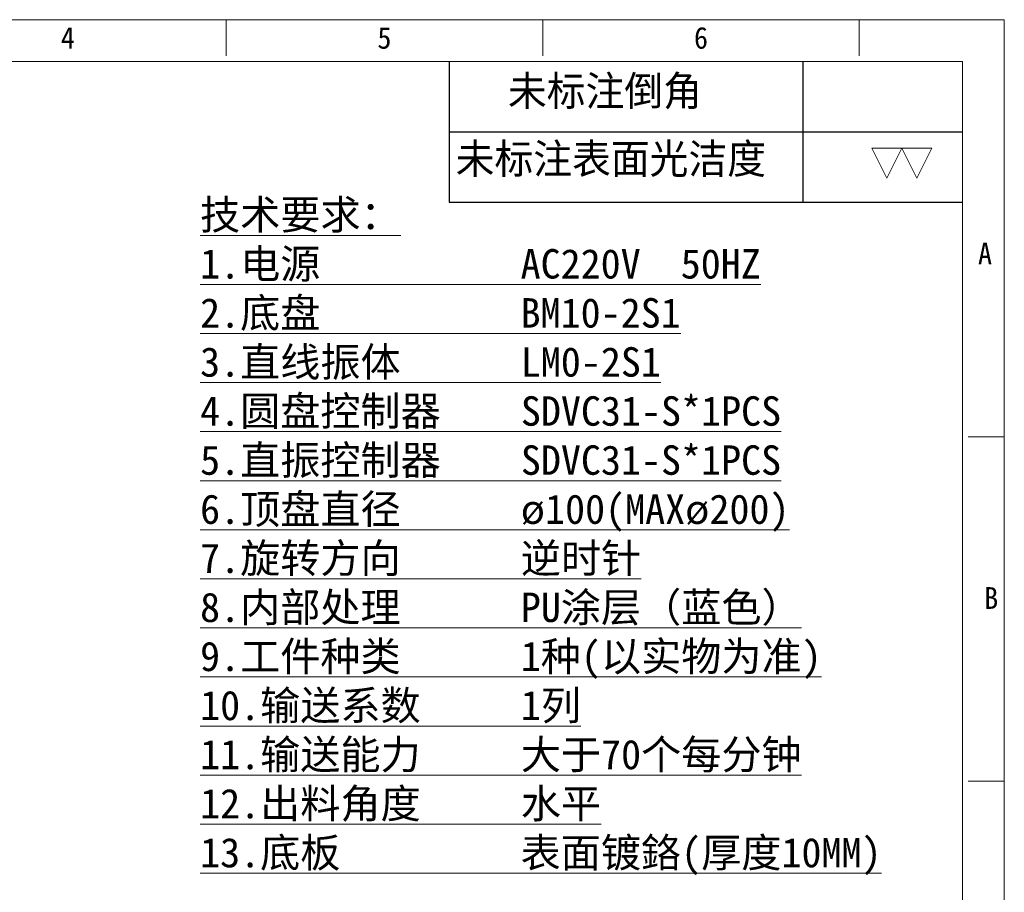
# Model space of a CAD drawing. Header units: millimetres. Extents: x -24622 to 57, y -1603 to 1112.
# Tile 73 of 219: x -23135 to -22740, y -174 to 176. Entities that reach past the tile are written whole.
import ezdxf
from ezdxf.enums import TextEntityAlignment as Align

# ---------------------------------------------------------------- set-up
doc = ezdxf.new("R2010")
doc.units = ezdxf.units.MM
doc.layers.add('用户自定义1', color=4, linetype='Continuous', lineweight=13)
doc.styles.add('样式 2', font='simkai.ttf', dxfattribs={"width": 0.95})

# ---------------------------------------------------------------- blocks, each defined once
blk = doc.blocks.new('SW_NOTE_15')
at = {"color": 0, "linetype": 'Continuous', "lineweight": 0}
for p, q in [((0, 0), (-1.75, 3.5)), ((-1.75, 3.5), (1.75, 3.5)), ((0, 0), (1.75, 3.5))]:
    blk.add_line(p, q, dxfattribs=at)

msp = doc.modelspace()

# ---------------------------------------------------------------- linework, layer by layer
at = {"color": 7, "linetype": 'Continuous', "lineweight": 25}
for p, q in [((-22962.87, 158.933), (-22962.87, 102.554)), ((-22821.138, 158.933), (-22821.138, 102.554)), ((-22962.87, 130.744), (-22757.077, 130.744)), ((-22962.87, 102.554), (-22757.077, 102.554))]:
    msp.add_line(p, q, dxfattribs=at)
at = {"layer": '用户自定义1', "color": 0, "lineweight": 15, "ltscale": 0.3}
for p, q in [((-23052.306, 161.113), (-23052.306, 175.644)), ((-22925.399, 161.113), (-22925.399, 175.644)), ((-22798.482, 161.113), (-22798.482, 175.644)), ((-22740.366, 175.644), (-22740.366, -509.51)), ((-23699.582, 158.933), (-22757.077, 158.933)), ((-22757.077, 158.933), (-22757.077, -492.799)), ((-22754.897, 8.534), (-22740.366, 8.534)), ((-22754.897, -129.514), (-22740.366, -129.514)), ((-22754.897, -129.514), (-22740.366, -129.514))]:
    msp.add_line(p, q, dxfattribs=at)
msp.add_lwpolyline([(-23716.294, 175.644), (-22807.21, 175.644), (-22740.366, 175.644)], dxfattribs=at)

# ---------------------------------------------------------------- block references
at = {"color": 7, "linetype": 'Continuous', "lineweight": 25, "xscale": 3.42835012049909, "yscale": 3.428350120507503, "zscale": 3.428350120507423}
for p in [(-22787.429, 112.183), (-22775.429, 112.183)]:
    msp.add_blockref('SW_NOTE_15', p, dxfattribs=at)

# ---------------------------------------------------------------- texts
at = {"color": 7, "linetype": 'Continuous', "lineweight": 25, "char_height": 11.9992, "attachment_point": 1, "style": '样式 2'}
for s, insert in [('未标注倒角', (-22939.334, 153.1)), ('未标注表面光洁度', (-22960.282, 125.921))]:
    msp.add_mtext(s, dxfattribs=dict(at, insert=insert))
at = {"lineweight": 9, "ltscale": 0.4, "insert": (-23062.75, 103.374), "char_height": 11.79609, "width": 372.23562, "attachment_point": 1}
msp.add_mtext('{\\fSimSun|b1|i0|c134|p2;\\L技术要求：\\P1.电源          AC220V  50HZ   \\P2.底盘          BM10-2S1\\P3.直线振体      LM0-2S1\\P4.圆盘控制器    SDVC31-S*1PCS\\P5.直振控制器    SDVC31-S*1PCS  \\P6.顶盘直径      ø100(MAXø200)  \\P7.旋转方向      逆时针         \\P8.内部处理      PU涂层（蓝色）       \\P9.工件种类      1种(以实物为准)\\P10.输送系数     1列            \\P11.输送能力     大于70个每分钟 \\P12.出料角度     水平^J13.底板         表面镀鉻(厚度10MM) }', dxfattribs=at)
at = {"layer": '用户自定义1', "color": 0, "lineweight": 15, "ltscale": 0.3, "style": '样式 2', "width": 0.95}
for s, p in [('4', (-23115.76, 164.019)), ('5', (-22988.853, 164.019)), ('6', (-22861.945, 164.019)), ('A', (-22748.101, 77.558)), ('B', (-22745.61, -60.49))]:
    msp.add_text(s, height=8.719, dxfattribs=at).set_placement(p, align=Align.CENTER)

doc.saveas('drawing.dxf')
